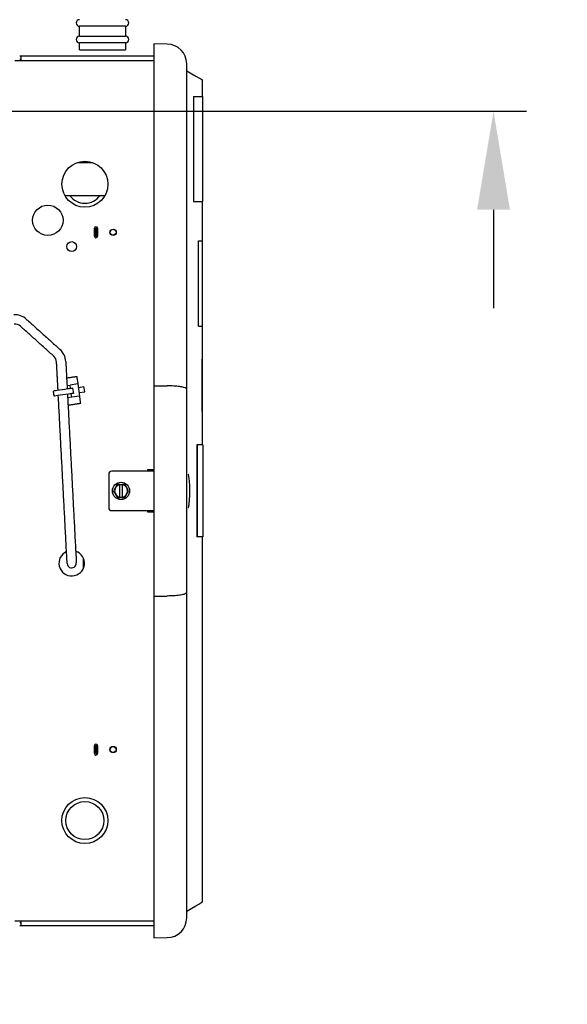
# Model space of a CAD drawing. Header units: inches. Extents: x 169.6 to 213.7, y 195.1 to 266.5.
# Tile 33 of 51: x 212.043 to 212.564, y 204.582 to 205.519. Entities that reach past the tile are written whole.
import ezdxf

# ---------------------------------------------------------------- set-up
doc = ezdxf.new("R2010")
doc.units = ezdxf.units.IN
doc.header["$LTSCALE"] = 0.25
doc.header["$MEASUREMENT"] = 0
doc.layers.add('ANNOTATIONS', color=1, linetype='Continuous')
doc.layers.add('RHX RH F.O.H.', color=7, linetype='Continuous')
doc.styles.add('ARIAL', font='arial.ttf', dxfattribs={"height": 0.09375})
doc.dimstyles.new('STANDARD$0', dxfattribs={"dimtxt": 0.09375, "dimasz": 0.09375, "dimexe": 0.03125, "dimexo": 0.046875, "dimgap": 0.09, "dimtad": 0, "dimtih": 1, "dimtoh": 1, "dimdec": 4, "dimzin": 0, "dimdsep": 46, "dimtxsty": 'ARIAL', "dimcen": 0.09, "dimadec": 0, "dimazin": 0, "dimtfac": 1, "dimtdec": 4, "dimtofl": 0, "dimtmove": 0, "dimatfit": 1, "dimfxl": 1, "dimtolj": 1, "dimtzin": 0, "dimarcsym": 0})

# ---------------------------------------------------------------- blocks, each defined once
blk = doc.blocks.new('*D24')
at = {"layer": 'ANNOTATIONS', "color": 0, "lineweight": -2, "transparency": 16777216}
for p, q in [((212.49426, 205.6409), (212.49426, 205.73465)), ((212.49426, 205.73465), (212.58801, 205.73465)), ((211.52309, 205.54715), (212.52551, 205.54715)), ((211.52309, 205.4321), (212.52551, 205.4321)), ((212.49426, 205.33835), (212.49426, 205.2446))]:
    blk.add_line(p, q, dxfattribs=at)
at = {"layer": 'ANNOTATIONS', "color": 0, "transparency": 16777216}
for points in [[(212.47864, 205.6409), (212.50989, 205.6409), (212.49426, 205.54715)], [(212.47864, 205.33835), (212.50989, 205.33835), (212.49426, 205.4321)]]:
    blk.add_solid(points, dxfattribs=at)
at = {"layer": 'defpoints', "color": 0, "transparency": 16777216}
for p in [(211.47622, 205.54715), (212.49426, 205.54715), (211.47622, 205.4321)]:
    blk.add_point(p, dxfattribs=at)
at = {"layer": 'ANNOTATIONS', "color": 0, "transparency": 16777216, "insert": (212.8367, 205.73465), "char_height": 0.09375, "attachment_point": 5, "style": 'ARIAL'}
blk.add_mtext('\\A1;1 1/2"', dxfattribs=at)
blk = doc.blocks.new('*D27')
at = {"layer": 'ANNOTATIONS', "color": 0, "lineweight": -2, "transparency": 16777216}
for p, q in [((211.68821, 205.54715), (213.02274, 205.54715)), ((212.99149, 205.4534), (212.99149, 203.33205)), ((212.99149, 200.77585), (212.99149, 202.89719)), ((211.49184, 200.6821), (213.02274, 200.6821))]:
    blk.add_line(p, q, dxfattribs=at)
at = {"layer": 'ANNOTATIONS', "color": 0, "transparency": 16777216}
for points in [[(212.97586, 205.4534), (213.00711, 205.4534), (212.99149, 205.54715)], [(212.97586, 200.77585), (213.00711, 200.77585), (212.99149, 200.6821)]]:
    blk.add_solid(points, dxfattribs=at)
at = {"layer": 'defpoints', "color": 0, "transparency": 16777216}
for p in [(211.64134, 205.54715), (211.44497, 200.6821), (212.99149, 200.6821)]:
    blk.add_point(p, dxfattribs=at)
at = {"layer": 'ANNOTATIONS', "color": 0, "transparency": 16777216, "insert": (212.99149, 203.11462), "char_height": 0.09375, "attachment_point": 5, "style": 'ARIAL'}
blk.add_mtext('\\A1;TOTAL\\PHEIGHT', dxfattribs=at)

msp = doc.modelspace()

# ---------------------------------------------------------------- linework, layer by layer
at = {"layer": 'ANNOTATIONS'}
msp.add_line((211.52309, 205.4321), (212.52551, 205.4321), dxfattribs=at)
msp.add_solid([(212.47864, 205.33835), (212.50989, 205.33835), (212.49426, 205.4321)], dxfattribs=at)
at = {"layer": 'RHX RH F.O.H.', "linetype": 'Continuous'}
for p, q in [((212.14399, 205.513), (212.10024, 205.513)), ((212.10024, 205.50363), (212.14399, 205.50363)), ((212.14399, 205.49738), (212.10024, 205.49738)), ((212.10024, 205.4905), (212.14399, 205.4905)), ((212.18383, 205.49596), (212.171, 205.49618)), ((212.171, 205.49618), (212.171, 204.64509)), ((212.171, 205.48001), (212.03887, 205.48001)), ((212.171, 205.4845), (212.04336, 205.4845)), ((212.04436, 205.48151), (212.04336, 205.48151)), ((212.04436, 205.4845), (212.04436, 205.48001)), ((212.20225, 204.66406), (212.20225, 205.47721)), ((212.20869, 205.44618), (212.21735, 205.44618)), ((212.20896, 205.34618), (212.20896, 205.44618)), ((212.09807, 205.38325), (212.11265, 205.38325)), ((212.08638, 205.35175), (212.12434, 205.35175)), ((212.20869, 205.34618), (212.21735, 205.34618)), ((212.11442, 205.31314), (212.11442, 205.32064)), ((212.11593, 205.31314), (212.11593, 205.32064)), ((212.11593, 205.32064), (212.11742, 205.32064)), ((212.11693, 205.31314), (212.11693, 205.32064)), ((212.11742, 205.32064), (212.11742, 205.31314)), ((212.11593, 205.31314), (212.11742, 205.31314)), ((212.2136, 205.22743), (212.2136, 205.30868)), ((212.2136, 205.30868), (212.21695, 205.30868)), ((212.2136, 205.22743), (212.21695, 205.22743)), ((212.21687, 205.14618), (212.21687, 205.19618)), ((212.21737, 205.14618), (212.21737, 205.19618)), ((212.09785, 205.1783), (212.09862, 205.17306)), ((212.08837, 205.17104), (212.09127, 205.17146)), ((212.09869, 205.17254), (212.09127, 205.17146)), ((212.09176, 205.16812), (212.09127, 205.17146)), ((212.09869, 205.17254), (212.10038, 205.16091)), ((212.09918, 205.1692), (212.10453, 205.16998)), ((212.10525, 205.16503), (212.10453, 205.16998)), ((212.09296, 205.15983), (212.08899, 205.15925)), ((212.09296, 205.15983), (212.09248, 205.16317)), ((212.10038, 205.16091), (212.09296, 205.15983)), ((212.09374, 205.16841), (212.09446, 205.16346)), ((212.0999, 205.16425), (212.10525, 205.16503)), ((212.10122, 205.15515), (212.10046, 205.16039)), ((212.2175, 205.11439), (212.21177, 205.11439)), ((212.21177, 205.11439), (212.21177, 205.02689)), ((212.21227, 205.11439), (212.21227, 205.02689)), ((212.12805, 205.08639), (212.12805, 205.05489)), ((212.171, 205.08939), (212.13105, 205.08939)), ((212.171, 205.09064), (212.16505, 205.09064)), ((212.16505, 205.09064), (212.16505, 205.08939)), ((212.1386, 205.07689), (212.141, 205.07689)), ((212.1386, 205.06464), (212.1386, 205.07664)), ((212.141, 205.07664), (212.141, 205.06464)), ((212.141, 205.06439), (212.1386, 205.06439)), ((212.13105, 205.05189), (212.171, 205.05189)), ((212.16505, 205.05189), (212.16505, 205.05064)), ((212.16505, 205.05064), (212.171, 205.05064)), ((212.2175, 205.02689), (212.21177, 205.02689)), ((212.10396, 204.9969), (212.10396, 205.00664)), ((212.11442, 204.82064), (212.11442, 204.82814)), ((212.11593, 204.82064), (212.11593, 204.82814)), ((212.11593, 204.82814), (212.11742, 204.82814)), ((212.11693, 204.82064), (212.11693, 204.82814)), ((212.11742, 204.82814), (212.11742, 204.82064)), ((212.11593, 204.82064), (212.11742, 204.82064)), ((212.03887, 204.66126), (212.171, 204.66126)), ((212.04336, 204.65976), (212.04436, 204.65976)), ((212.04336, 204.65677), (212.171, 204.65677)), ((212.04436, 204.66126), (212.04436, 204.65677)), ((212.171, 204.64509), (212.18383, 204.64532))]:
    msp.add_line(p, q, dxfattribs=at)
at = {"layer": 'RHX RH F.O.H.', "linetype": 'Continuous', "flags": 128}
for points in [[(212.20225, 205.47064), (212.20707, 205.46785), (212.21094, 205.46562), (212.21384, 205.46394), (212.21578, 205.46283), (212.21675, 205.46227), (212.21687, 205.4622)], [(212.09766, 205.17962), (212.09768, 205.17952), (212.09774, 205.17906), (212.09785, 205.1783)], [(212.09374, 205.16841), (212.09339, 205.16836), (212.09236, 205.16821), (212.09075, 205.16797), (212.08866, 205.16767), (212.08626, 205.16732), (212.08374, 205.16695), (212.08128, 205.16659), (212.07907, 205.16627), (212.07728, 205.16601), (212.07605, 205.16583), (212.07547, 205.16575), (212.07543, 205.16574)], [(212.09446, 205.16346), (212.09411, 205.16341), (212.09308, 205.16326), (212.09147, 205.16302), (212.08938, 205.16272), (212.08698, 205.16237), (212.08446, 205.162), (212.082, 205.16165), (212.07979, 205.16132), (212.078, 205.16106), (212.07677, 205.16089), (212.07619, 205.1608), (212.07615, 205.1608)], [(212.10046, 205.16039), (212.10044, 205.1605), (212.10043, 205.1606), (212.10042, 205.16069), (212.1004, 205.16077), (212.1004, 205.16083), (212.10039, 205.16088), (212.10039, 205.1609), (212.10038, 205.16091)], [(212.10141, 205.15383), (212.1014, 205.15393), (212.10133, 205.15439), (212.10122, 205.15515)], [(212.08849, 205.00154), (212.08848, 205.00178), (212.08844, 205.00249), (212.08838, 205.00365), (212.0883, 205.0052), (212.0882, 205.00709), (212.08809, 205.00925), (212.08796, 205.01159), (212.08784, 205.01403)], [(212.09657, 205.01448), (212.0967, 205.01205), (212.09682, 205.00971), (212.09694, 205.00755), (212.09704, 205.00566), (212.09712, 205.00411), (212.09718, 205.00295), (212.09722, 205.00224), (212.09723, 205.002)], [(212.20225, 204.67064), (212.20707, 204.67342), (212.21094, 204.67566), (212.21384, 204.67733), (212.21578, 204.67845), (212.21675, 204.67901), (212.21687, 204.67908)]]:
    msp.add_lwpolyline(points, dxfattribs=at)
at = {"layer": 'RHX RH F.O.H.', "linetype": 'Continuous'}
for centre, radius in [((212.10536, 205.36263), 0.02187), ((212.07012, 205.32825), 0.01445), ((212.13227, 205.31689), 0.003), ((212.13227, 205.31689), 0.0028), ((212.09286, 205.30325), 0.00469), ((212.1398, 205.07064), 0.0082), ((212.13227, 204.82439), 0.003), ((212.13227, 204.82439), 0.0028), ((212.10536, 204.75677), 0.02188), ((212.10536, 204.75677), 0.01813)]:
    msp.add_circle(centre, radius, dxfattribs=at)
for centre, radius, start, end in [((212.10024, 205.51613), 0.00313, 90, 270), ((212.14399, 205.51613), 0.00313, 270, 90), ((212.10024, 205.5005), 0.00313, 90, 270), ((212.14399, 205.5005), 0.00313, 270, 90), ((212.1835, 205.47721), 0.01875, 0, 89), ((212.10536, 205.36263), 0.01812, 216.8699, 323.1301), ((212.11592, 205.32064), 0.0015, 0, 180), ((212.11592, 205.31314), 0.0015, 180, 0), ((212.03861, 205.22141), 0.01688, 48, 93), ((212.03861, 205.22141), 0.00812, 48, 93), ((212.07033, 205.19286), 0.00813, 3, 48), ((212.07033, 205.19286), 0.01688, 3, 48), ((212.44222, 205.22279), 0.34718, 188.23417, 188.32172), ((212.13105, 205.08639), 0.003, 90, 180), ((212.16605, 205.08964), 0.001, 90, 180), ((212.17005, 205.08964), 0.001, 17.90217, 90), ((212.1398, 205.07064), 0.00612, 101.31358, 258.68642), ((212.1398, 205.07064), 0.00612, 281.31358, 78.68642), ((212.13105, 205.05489), 0.003, 180, 270), ((212.16605, 205.05164), 0.001, 180, 270), ((212.17005, 205.05164), 0.001, 270, 342.09783), ((212.09286, 205.00177), 0.01213, 114.15085, 71.84912), ((212.09286, 205.00177), 0.00438, 183, 3), ((212.11592, 204.82814), 0.0015, 0, 180), ((212.11592, 204.82064), 0.0015, 180, 0), ((212.1835, 204.66406), 0.01875, 271, 0)]:
    msp.add_arc(centre, radius, start, end, dxfattribs=at)
for points in [[(212.10024, 205.50363), (212.10024, 205.513)], [(212.14399, 205.513), (212.14399, 205.50363)], [(212.10024, 205.4905), (212.10024, 205.49738)], [(212.14399, 205.49738), (212.14399, 205.4905)], [(212.21687, 205.4622), (212.21687, 205.44618)], [(212.21735, 205.44618), (212.21735, 205.34618)], [(212.21687, 205.34618), (212.21687, 205.30868)], [(212.21695, 205.30868), (212.21695, 205.22743)], [(212.07576, 205.19889), (212.04405, 205.22745)], [(212.0499, 205.23395), (212.08162, 205.2054)], [(212.21687, 205.22743), (212.21687, 205.19618)], [(212.07985, 205.16639), (212.07844, 205.19328)], [(212.08718, 205.19374), (212.08855, 205.16765)], [(212.21687, 205.19618), (212.21737, 205.19618)], [(212.08799, 205.17821), (212.09766, 205.17962)], [(212.171, 205.17073), (212.18383, 205.17069)], [(212.07615, 205.1608), (212.07543, 205.16574)], [(212.08784, 205.01403), (212.08011, 205.16137)], [(212.08881, 205.16264), (212.09657, 205.01448)], [(212.10141, 205.15383), (212.08936, 205.15208)], [(212.21737, 205.14618), (212.21687, 205.14618)], [(212.21687, 205.14618), (212.21687, 205.11439)], [(212.2175, 205.11439), (212.2175, 205.02689)], [(212.1386, 205.07689), (212.1386, 205.07664)], [(212.1434, 205.07689), (212.141, 205.07689)], [(212.141, 205.07664), (212.141, 205.07689)], [(212.1386, 205.06464), (212.1386, 205.06439)], [(212.141, 205.06439), (212.141, 205.06464)], [(212.141, 205.06439), (212.1434, 205.06439)], [(212.21687, 205.02689), (212.21687, 204.67908)], [(212.171, 204.97054), (212.18383, 204.97058)]]:
    msp.add_open_spline(points, degree=1, dxfattribs=at)
for points, knots in [([(212.20225, 205.16743), (212.20225, 205.16743), (212.20225, 205.16767), (212.20186, 205.16828), (212.19976, 205.16919), (212.19558, 205.17001), (212.19007, 205.17057), (212.18591, 205.17065), (212.18383, 205.17069)], [0, 0, 0, 0, 0.002243, 0.14162, 0.359137, 0.573676, 0.786815, 1, 1, 1, 1]), ([(212.20376, 205.0548), (212.20383, 205.05493), (212.20417, 205.05556), (212.20466, 205.05854), (212.20513, 205.06334), (212.20531, 205.06838), (212.2053, 205.07344), (212.2051, 205.0784), (212.20462, 205.08303), (212.20415, 205.08582), (212.20383, 205.08639), (212.20378, 205.08647)], [0, 0, 0, 0, 0.034998, 0.179519, 0.322685, 0.464441, 0.551905, 0.693006, 0.834125, 0.976015, 1, 1, 1, 1]), ([(212.13619, 205.07689), (212.13553, 205.07575), (212.13432, 205.07365), (212.13312, 205.07158), (212.13258, 205.07064)], [0, 0, 0, 0, 0.546114, 1, 1, 1, 1]), ([(212.1386, 205.07689), (212.1381, 205.07689), (212.13728, 205.07689), (212.1365, 205.07689), (212.13619, 205.07689)], [0, 0, 0, 0, 0.609223, 1, 1, 1, 1]), ([(212.14701, 205.07064), (212.14635, 205.07178), (212.14515, 205.07387), (212.14395, 205.07595), (212.1434, 205.07689)], [0, 0, 0, 0, 0.546114, 1, 1, 1, 1]), ([(212.13258, 205.07064), (212.13324, 205.0695), (212.13445, 205.0674), (212.13564, 205.06533), (212.13619, 205.06439)], [0, 0, 0, 0, 0.546114, 1, 1, 1, 1]), ([(212.1434, 205.06439), (212.14406, 205.06553), (212.14527, 205.06762), (212.14647, 205.0697), (212.14701, 205.07064)], [0, 0, 0, 0, 0.546114, 1, 1, 1, 1]), ([(212.13619, 205.06439), (212.1365, 205.06439), (212.13728, 205.06439), (212.1381, 205.06439), (212.1386, 205.06439)], [0, 0, 0, 0, 0.390777, 1, 1, 1, 1]), ([(212.20225, 204.97385), (212.20225, 204.97385), (212.20225, 204.97361), (212.20186, 204.973), (212.19976, 204.97209), (212.19558, 204.97127), (212.19007, 204.97071), (212.18591, 204.97062), (212.18383, 204.97058)], [0, 0, 0, 0, 0.002243, 0.14162, 0.359137, 0.573676, 0.786815, 1, 1, 1, 1])]:
    msp.add_open_spline(points, degree=3, knots=knots, dxfattribs=at)

# ---------------------------------------------------------------- dimensions: what is measured, and where the dimension line sits
at = {"layer": 'ANNOTATIONS'}
for base, p1, p2, text, picture, middle in [((212.49426, 205.54715), (211.47622, 205.4321), (211.47622, 205.54715), '1 1/2"', '*D24', (212.8367, 205.73465)), ((212.99149, 200.6821), (211.64134, 205.54715), (211.44497, 200.6821), 'TOTAL\\PHEIGHT', '*D27', (212.99149, 203.11462))]:
    dim = msp.add_linear_dim(base=base, p1=p1, p2=p2, angle=90, text=text, dimstyle='STANDARD$0', dxfattribs=at)
    dim.commit()
    dim.dimension.update_dxf_attribs({"geometry": picture, "text_midpoint": middle})

doc.saveas('drawing.dxf')
